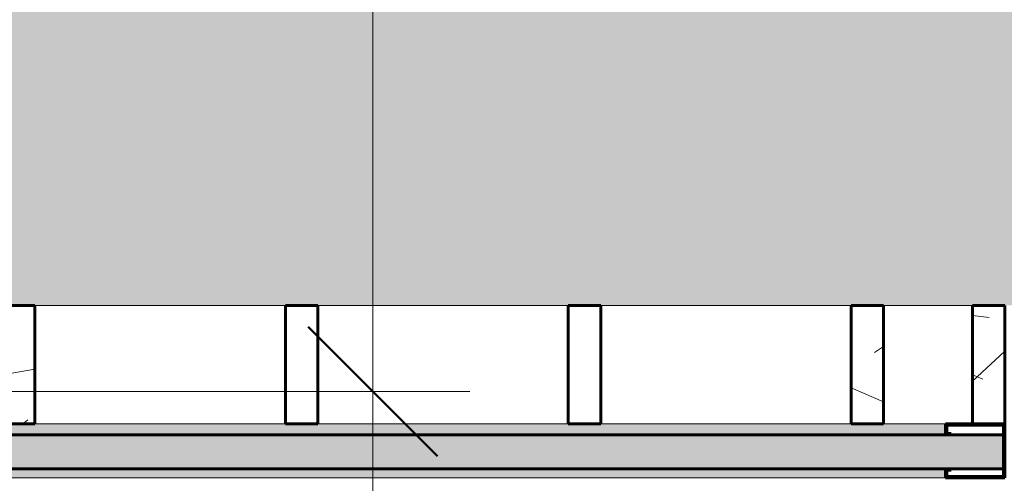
# Model space of a CAD drawing. Header units: inches. Extents: x 1918 to 3155, y 8363 to 8905.
# Tile 53 of 80: x 2289 to 2334, y 8692 to 8714. Entities that reach past the tile are written whole.
import ezdxf

# ---------------------------------------------------------------- set-up
doc = ezdxf.new("R2010")
doc.units = ezdxf.units.IN
doc.header["$MEASUREMENT"] = 0
for name, color, linetype, lineweight in [('A-ANNO-DIMS', 211, 'Continuous', 9), ('A-ANNO-DIMS-48', 211, 'Continuous', 9), ('A-GLAZ-CWMG', 51, 'Continuous', 9), ('A-GLAZ-CWMG-1', 51, 'Continuous', 60), ('A-WALL-1', 113, 'Continuous', 9), ('A-WALL-2', 113, 'Continuous', 60), ('C-BLDG-PADS', 91, 'Continuous', 9)]:
    doc.layers.add(name, color=color, linetype=linetype, lineweight=lineweight)
doc.styles.add('Century Gothic', font='ufonts.com_century-gothic.ttf', dxfattribs={"height": 4.499999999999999})
doc.dimstyles.new('OD__1__Tol__', dxfattribs={"dimscale": 12, "dimtxt": 4.698757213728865, "dimasz": 0.5, "dimexe": 0.375, "dimexo": 0.2500000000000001, "dimgap": 0.06250000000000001, "dimtad": 1, "dimdec": 0, "dimzin": 3, "dimdsep": 46, "dimlunit": 4, "dimtxsty": 'Century Gothic', "dimblk1": 'OBLIQUE', "dimblk2": 'OBLIQUE', "dimsah": 1, "dimcen": 0.09, "dimdle": 0.375, "dimazin": 0, "dimtfac": 1, "dimtdec": 4, "dimtix": 1, "dimtmove": 0, "dimatfit": 3, "dimfxl": 1, "dimtvp": 1, "dimtfill": 1, "dimfrac": 2, "dimtolj": 1, "dimtzin": 0, "dimarcsym": 2})

# ---------------------------------------------------------------- blocks, each defined once
blk = doc.blocks.new('Rectangular Mullion - Profile_Polycarbonate_Lower-1283579-FLOOR PLAN - 1ST FLOOR')
at = {"layer": 'A-GLAZ-CWMG'}
for points in [[(2225.086683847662, 8694.569381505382), (2331.586683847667, 8694.569381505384), (2331.586683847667, 8695.069381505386), (2225.086683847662, 8695.069381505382), (2225.086683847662, 8694.631881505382)], [(2225.086683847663, 8692.569381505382), (2331.586683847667, 8692.569381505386), (2331.586683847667, 8692.994578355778), (2225.086683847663, 8692.994578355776), (2225.086683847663, 8692.631881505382)]]:
    blk.add_hatch(color=256, dxfattribs=at).paths.add_polyline_path(points, flags=0)
for p, q in [((2300.992933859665, 8695.069381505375), (2289.383558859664, 8695.069381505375)), ((2314.102308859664, 8695.069381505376), (2302.492933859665, 8695.069381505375)), ((2327.211683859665, 8695.069381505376), (2315.602308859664, 8695.069381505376)), ((2331.586683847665, 8695.069381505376), (2328.711683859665, 8695.069381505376)), ((2331.586683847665, 8692.569381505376), (2225.08668384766, 8692.569381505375))]:
    blk.add_line(p, q, dxfattribs=at)
blk = doc.blocks.new('Rectangular Mullion - Profile_Polycarbonate_Upper and left-V24-FLOOR PLAN - 1ST FLOOR')
at = {"layer": 'A-GLAZ-CWMG'}
blk.add_hatch(color=256, dxfattribs=at).paths.add_polyline_path([(-2.749999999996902, 1.212598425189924), (2.899014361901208e-12, 1.212598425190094), (2.98427949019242e-12, -1.287401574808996), (-2.749999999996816, -1.287401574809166), (-2.749999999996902, -0.7874015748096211), (-2.499999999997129, -0.7874015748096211), (-2.499999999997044, -0.8499015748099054), (-2.687499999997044, -0.8499015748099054), (-2.687499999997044, -1.224901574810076), (-0.06249999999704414, -1.224901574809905), (-0.0624999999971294, 1.150098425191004), (-2.687499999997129, 1.150098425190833), (-2.687499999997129, 0.8499015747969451), (-2.499999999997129, 0.8499015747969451), (-2.499999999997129, 0.7874015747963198), (-2.749999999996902, 0.7874015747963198)], flags=0)
at = {"layer": 'A-GLAZ-CWMG-1'}
for p, q in [((-2.749999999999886, 0.7874015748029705), (-2.749999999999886, 1.212598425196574)), ((-2.749999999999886, 1.212598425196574), (-9.787698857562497e-43, 1.212598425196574)), ((-0.06250000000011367, 1.150098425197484), (-2.687500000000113, 1.150098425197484)), ((-2.687500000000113, 1.150098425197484), (-2.687500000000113, 0.8499015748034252)), ((-0.06250000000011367, -1.224901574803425), (-0.06250000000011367, 1.150098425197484)), ((-9.787698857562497e-43, 1.212598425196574), (-9.787698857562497e-43, -1.287401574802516)), ((-2.500000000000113, 0.7874015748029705), (-2.749999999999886, 0.7874015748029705)), ((-2.687500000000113, 0.8499015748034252), (-2.500000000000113, 0.8499015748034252)), ((-2.500000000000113, 0.8499015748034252), (-2.500000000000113, 0.7874015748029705)), ((-2.749999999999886, -1.287401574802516), (-2.749999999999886, -0.7874015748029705)), ((-2.749999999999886, -0.7874015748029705), (-2.500000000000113, -0.7874015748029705)), ((-2.500000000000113, -0.8499015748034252), (-2.687500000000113, -0.8499015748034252)), ((-2.687500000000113, -0.8499015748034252), (-2.687500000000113, -1.224901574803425)), ((-2.500000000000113, -0.7874015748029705), (-2.500000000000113, -0.8499015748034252)), ((-9.787698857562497e-43, -1.287401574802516), (-2.749999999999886, -1.287401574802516)), ((-2.687500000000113, -1.224901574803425), (-0.06250000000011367, -1.224901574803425))]:
    blk.add_line(p, q, dxfattribs=at)
blk = doc.blocks.new('Rectangular Mullion - Stud - Base_Head-1249095-FLOOR PLAN - 1ST FLOOR')
at = {"layer": 'A-GLAZ-CWMG'}
blk.add_line((2300.992933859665, 8700.569381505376), (2289.383558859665, 8700.569381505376), dxfattribs=at)
blk = doc.blocks.new('Rectangular Mullion - Stud - Vertical-V26-FLOOR PLAN - 1ST FLOOR')
at = {"layer": 'A-GLAZ-CWMG'}
h = blk.add_hatch(dxfattribs=at)
h.set_pattern_fill('FP_34', color=256, style=0, pattern_type=2)
h.set_pattern_definition([(4.763999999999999, (-2334.337, 8690.989), (-264.3307305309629, -20.02931618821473), [2.89, -286.108]), (348.69, (-2331.457, 8691.229), (97.84663696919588, -14.76922922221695), [3.671, -118.705]), (315, (-2327.857, 8690.509), (24.0006183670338, 0), [2.715, -31.226]), (313.152, (-2325.937, 8688.589), (337.5942767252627, -358.505906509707), [5.263999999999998, -521.098]), (347.005, (-2322.337, 8684.749), (-215.1908780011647, 51.50723318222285), [3.202, -316.998]), (0, (-2319.217, 8684.029), (24, 24), [6, -18]), (9.461999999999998, (-2313.217, 8684.029), (-121.2976095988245, -16.21514078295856), [2.92, -143.067]), (5.710999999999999, (-2334.337, 8684.509), (-216.4749802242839, -19.24913860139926), [2.412, -238.785]), (0, (-2331.937, 8684.749), (24, 24), [3.6, -20.4]), (331.699, (-2328.337, 8684.749), (265.5406773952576, -141.1392946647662), [3.544, -350.812]), (307.875, (-2325.217, 8683.069), (-92.67717717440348, 122.5849696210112), [5.472999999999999, -268.169]), (320.711, (-2321.857, 8678.749), (146.1393804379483, -117.3845733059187), [3.411, -337.693]), (353.66, (-2319.217, 8676.589), (192.5853556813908, -18.73141353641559), [4.347, -212.983]), (11.889, (-2314.897, 8676.109), (-336.5083835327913, -69.58287241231), [4.66, -461.336]), (6.709999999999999, (-2334.337, 8677.069), (215.6725673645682, 26.78553556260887), [4.108000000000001, -406.706]), (356.634, (-2330.257, 8677.549), (384.1659799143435, -21.18346445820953), [4.087, -404.6180000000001]), (326.31, (-2326.177, 8677.309000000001), (-40.61546705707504, 35.07641904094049), [4.326999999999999, -82.207]), (312.51, (-2322.577, 8674.909), (242.1715808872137, -262.0099371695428), [3.907, -386.785]), (345.069, (-2319.937, 8672.029), (264.79744534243, -69.01056513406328), [3.726, -368.854]), (0, (-2316.337, 8671.069), (24, 24), [2.88, -21.12]), (12.995, (-2313.457, 8671.069), (215.1908780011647, 51.50723318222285), [3.202, -316.998]), (0, (-2326.897, 8695.069), (24, 24), [0.063, -23.937]), (136.848, (-2323.537, 8691.469000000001), (358.5059065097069, -337.5942767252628), [5.263999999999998, -521.098]), (153.435, (-2327.377, 8671.069), (-33.59960893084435, 4.799913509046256), [2.147, -51.519]), (171.87, (-2329.297, 8672.029), (-144.9601737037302, 17.27987513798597), [3.394, -166.312]), (203.199, (-2332.657, 8672.509), (-117.5174285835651, -53.79380276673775), [1.828, -180.951]), (333.4349999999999, (-2323.537, 8691.469000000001), (33.59960893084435, -4.799913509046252), [2.683, -50.982]), (353.29, (-2321.137, 8690.269), (-215.6725673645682, 26.78553556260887), [4.108000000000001, -406.706]), (10.125, (-2317.057, 8689.789), (407.7025083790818, 73.66378218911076), [6.826000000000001, -675.804]), (10.305, (-2334.337, 8693.629), (143.2323319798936, 28.22483880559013), [2.683, -265.6449999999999]), (344.476, (-2331.697, 8694.109), (-263.3122991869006, 74.47540965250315), [4.484, -443.873]), (317.121, (-2327.377, 8692.909), (-310.2897151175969, 289.8411279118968), [4.585, -453.934]), (325.305, (-2324.017, 8689.789), (241.7281733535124, -165.5030354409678), [3.795, -375.679]), (350.538, (-2320.897, 8687.629), (121.2976095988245, -16.21514078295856), [4.38, -141.607]), (6.582000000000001, (-2316.577, 8686.909), (-408.2103708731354, -46.17851199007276), [6.281000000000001, -621.859]), (8.130000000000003, (-2334.337, 8687.629), (-144.9601737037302, -17.27987513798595), [3.394, -166.312]), (348.69, (-2330.977, 8688.109), (97.84663696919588, -14.76922922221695), [3.671, -118.705]), (317.49, (-2327.377, 8687.389000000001), (-262.0099371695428, 242.1715808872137), [3.907, -386.785]), (315, (-2324.497, 8684.749), (24.0006183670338, 0), [4.412, -29.529]), (342.646, (-2321.377, 8681.629), (-311.1457208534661, 98.73318410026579), [4.023, -398.29]), (3.366999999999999, (-2317.537, 8680.429), (-384.1656101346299, -21.19016941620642), [4.087, -404.6180000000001]), (17.10299999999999, (-2313.457, 8680.669), (238.96152613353, 75.37452470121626), [3.264, -323.171]), (8.745999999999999, (-2334.337, 8681.629), (167.4452974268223, 27.60680007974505), [3.157, -312.514]), (345.069, (-2331.217, 8682.109), (264.79744534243, -69.01056513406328), [3.726, -368.854]), (327.995, (-2327.617, 8681.149), (-117.3041158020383, 76.3139748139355), [4.528, -221.887]), (310.101, (-2323.777, 8678.749), (-262.5224570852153, 313.2440778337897), [5.961, -590.186]), (344.055, (-2319.937, 8674.189), (-94.18917250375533, 30.33941317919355), [3.493999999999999, -171.228]), (6.008999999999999, (-2316.577, 8673.229), (239.7372668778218, 26.49841583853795), [4.585, -453.934]), (23.19900000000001, (-2312.017, 8673.709), (117.5174285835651, 53.79380276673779), [1.828, -180.951]), (9.461999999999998, (-2334.337, 8674.429), (-121.2976095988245, -16.21514078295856), [2.92, -143.067]), (349.992, (-2331.457, 8674.909), (264.4835940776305, -45.26219381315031), [4.143, -410.161]), (322.595, (-2327.377, 8674.189), (313.363919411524, -238.2169453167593), [5.135999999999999, -508.4859999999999]), (330.945, (-2323.297, 8695.069), (170.2633482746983, -91.92571019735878), [2.471, -244.624]), (349.216, (-2321.137, 8693.869), (-383.5801133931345, 74.20400149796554), [5.131, -507.931]), (7.125, (-2316.097, 8692.909), (-168.7389666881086, -18.09215437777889), [5.805, -187.689])])
h.paths.add_polyline_path([(2.728484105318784e-12, -8.185452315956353e-12), (2.728484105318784e-12, -5.50000000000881), (-1.499999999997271, -5.50000000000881), (-1.499999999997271, -8.185452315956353e-12)], flags=0)
at = {"layer": 'A-GLAZ-CWMG-1'}
for p, q in [((-1.5, 0), (1.792228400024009e-57, 9.991609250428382e-43)), ((-1.5, -5.500000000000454), (-1.5, 0)), ((1.792228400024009e-57, 9.991609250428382e-43), (-9.991609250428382e-43, -5.500000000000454)), ((-9.991609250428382e-43, -5.500000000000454), (-1.5, -5.500000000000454))]:
    blk.add_line(p, q, dxfattribs=at)
blk = doc.blocks.new('Rectangular Mullion - Stud - Vertical-V28-FLOOR PLAN - 1ST FLOOR')
at = {"layer": 'A-GLAZ-CWMG'}
h = blk.add_hatch(dxfattribs=at)
h.set_pattern_fill('FP_36', color=256, style=0, pattern_type=2)
h.set_pattern_definition([(4.763999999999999, (-2287.884, 8690.989), (-264.3307305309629, -20.02931618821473), [2.89, -286.108]), (348.69, (-2285.004, 8691.229), (97.84663696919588, -14.76922922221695), [3.671, -118.705]), (315, (-2281.404, 8690.509), (24.0006183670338, 0), [2.715, -31.226]), (313.152, (-2279.484, 8688.589), (337.5942767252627, -358.505906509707), [5.263999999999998, -521.098]), (347.005, (-2275.884, 8684.749), (-215.1908780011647, 51.50723318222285), [3.202, -316.998]), (0, (-2272.764, 8684.029), (24, 24), [6, -18]), (9.461999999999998, (-2266.764, 8684.029), (-121.2976095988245, -16.21514078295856), [2.92, -143.067]), (5.710999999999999, (-2287.884, 8684.509), (-216.4749802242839, -19.24913860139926), [2.412, -238.785]), (0, (-2285.484, 8684.749), (24, 24), [3.6, -20.4]), (331.699, (-2281.884, 8684.749), (265.5406773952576, -141.1392946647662), [3.544, -350.812]), (307.875, (-2278.764, 8683.069), (-92.67717717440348, 122.5849696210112), [5.472999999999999, -268.169]), (320.711, (-2275.404, 8678.749), (146.1393804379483, -117.3845733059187), [3.411, -337.693]), (353.66, (-2272.764, 8676.589), (192.5853556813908, -18.73141353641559), [4.347, -212.983]), (11.889, (-2268.444, 8676.109), (-336.5083835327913, -69.58287241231), [4.66, -461.336]), (6.709999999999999, (-2287.884, 8677.069), (215.6725673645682, 26.78553556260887), [4.108000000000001, -406.706]), (356.634, (-2283.804, 8677.549), (384.1659799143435, -21.18346445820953), [4.087, -404.6180000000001]), (326.31, (-2279.724, 8677.309000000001), (-40.61546705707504, 35.07641904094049), [4.326999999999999, -82.207]), (312.51, (-2276.124, 8674.909), (242.1715808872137, -262.0099371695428), [3.907, -386.785]), (345.069, (-2273.484, 8672.029), (264.79744534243, -69.01056513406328), [3.726, -368.854]), (0, (-2269.884, 8671.069), (24, 24), [2.88, -21.12]), (12.995, (-2267.004, 8671.069), (215.1908780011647, 51.50723318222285), [3.202, -316.998]), (0, (-2280.444, 8695.069), (24, 24), [0.063, -23.937]), (136.848, (-2277.084, 8691.469000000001), (358.5059065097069, -337.5942767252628), [5.263999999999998, -521.098]), (153.435, (-2280.924, 8671.069), (-33.59960893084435, 4.799913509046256), [2.147, -51.519]), (171.87, (-2282.844, 8672.029), (-144.9601737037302, 17.27987513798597), [3.394, -166.312]), (203.199, (-2286.204, 8672.509), (-117.5174285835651, -53.79380276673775), [1.828, -180.951]), (333.4349999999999, (-2277.084, 8691.469000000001), (33.59960893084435, -4.799913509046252), [2.683, -50.982]), (353.29, (-2274.684, 8690.269), (-215.6725673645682, 26.78553556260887), [4.108000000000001, -406.706]), (10.125, (-2270.604, 8689.789), (407.7025083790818, 73.66378218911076), [6.826000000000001, -675.804]), (10.305, (-2287.884, 8693.629), (143.2323319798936, 28.22483880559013), [2.683, -265.6449999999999]), (344.476, (-2285.244, 8694.109), (-263.3122991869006, 74.47540965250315), [4.484, -443.873]), (317.121, (-2280.924, 8692.909), (-310.2897151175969, 289.8411279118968), [4.585, -453.934]), (325.305, (-2277.564, 8689.789), (241.7281733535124, -165.5030354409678), [3.795, -375.679]), (350.538, (-2274.444, 8687.629), (121.2976095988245, -16.21514078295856), [4.38, -141.607]), (6.582000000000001, (-2270.124, 8686.909), (-408.2103708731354, -46.17851199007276), [6.281000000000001, -621.859]), (8.130000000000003, (-2287.884, 8687.629), (-144.9601737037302, -17.27987513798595), [3.394, -166.312]), (348.69, (-2284.524, 8688.109), (97.84663696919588, -14.76922922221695), [3.671, -118.705]), (317.49, (-2280.924, 8687.389000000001), (-262.0099371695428, 242.1715808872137), [3.907, -386.785]), (315, (-2278.044, 8684.749), (24.0006183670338, 0), [4.412, -29.529]), (342.646, (-2274.924, 8681.629), (-311.1457208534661, 98.73318410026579), [4.023, -398.29]), (3.366999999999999, (-2271.084, 8680.429), (-384.1656101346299, -21.19016941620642), [4.087, -404.6180000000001]), (17.10299999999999, (-2267.004, 8680.669), (238.96152613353, 75.37452470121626), [3.264, -323.171]), (8.745999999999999, (-2287.884, 8681.629), (167.4452974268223, 27.60680007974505), [3.157, -312.514]), (345.069, (-2284.764, 8682.109), (264.79744534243, -69.01056513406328), [3.726, -368.854]), (327.995, (-2281.164, 8681.149), (-117.3041158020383, 76.3139748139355), [4.528, -221.887]), (310.101, (-2277.324, 8678.749), (-262.5224570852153, 313.2440778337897), [5.961, -590.186]), (344.055, (-2273.484, 8674.189), (-94.18917250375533, 30.33941317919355), [3.493999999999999, -171.228]), (6.008999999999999, (-2270.124, 8673.229), (239.7372668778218, 26.49841583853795), [4.585, -453.934]), (23.19900000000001, (-2265.564, 8673.709), (117.5174285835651, 53.79380276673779), [1.828, -180.951]), (9.461999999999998, (-2287.884, 8674.429), (-121.2976095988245, -16.21514078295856), [2.92, -143.067]), (349.992, (-2285.004, 8674.909), (264.4835940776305, -45.26219381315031), [4.143, -410.161]), (322.595, (-2280.924, 8674.189), (313.363919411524, -238.2169453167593), [5.135999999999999, -508.4859999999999]), (330.945, (-2276.844, 8695.069), (170.2633482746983, -91.92571019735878), [2.471, -244.624]), (349.216, (-2274.684, 8693.869), (-383.5801133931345, 74.20400149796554), [5.131, -507.931]), (7.125, (-2269.644, 8692.909), (-168.7389666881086, -18.09215437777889), [5.805, -187.689])])
h.paths.add_polyline_path([(1.500000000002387, -8.355982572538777e-12), (1.500000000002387, -5.50000000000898), (2.387423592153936e-12, -5.50000000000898), (2.387423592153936e-12, -8.355982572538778e-12)], flags=0)
at = {"layer": 'A-GLAZ-CWMG-1'}
for p, q in [((1.792228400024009e-57, 9.991609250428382e-43), (1.5, 0)), ((-9.991609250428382e-43, -5.500000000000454), (1.792228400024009e-57, 9.991609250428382e-43)), ((1.5, 0), (1.5, -5.500000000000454)), ((1.5, -5.500000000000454), (-9.991609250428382e-43, -5.500000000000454))]:
    blk.add_line(p, q, dxfattribs=at)
blk = doc.blocks.new('Rectangular Mullion - Stud - Vertical-V29-FLOOR PLAN - 1ST FLOOR')
at = {"layer": 'A-GLAZ-CWMG'}
h = blk.add_hatch(dxfattribs=at)
h.set_pattern_fill('FP_37', color=256, style=0, pattern_type=2)
h.set_pattern_definition([(4.763999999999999, (-2300.993, 8690.989), (-264.3307305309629, -20.02931618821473), [2.89, -286.108]), (348.69, (-2298.113, 8691.229), (97.84663696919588, -14.76922922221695), [3.671, -118.705]), (315, (-2294.513, 8690.509), (24.0006183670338, 0), [2.715, -31.226]), (313.152, (-2292.593, 8688.589), (337.5942767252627, -358.505906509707), [5.263999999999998, -521.098]), (347.005, (-2288.993, 8684.749), (-215.1908780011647, 51.50723318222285), [3.202, -316.998]), (0, (-2285.873, 8684.029), (24, 24), [6, -18]), (9.461999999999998, (-2279.873, 8684.029), (-121.2976095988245, -16.21514078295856), [2.92, -143.067]), (5.710999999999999, (-2300.993, 8684.509), (-216.4749802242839, -19.24913860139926), [2.412, -238.785]), (0, (-2298.593, 8684.749), (24, 24), [3.6, -20.4]), (331.699, (-2294.993, 8684.749), (265.5406773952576, -141.1392946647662), [3.544, -350.812]), (307.875, (-2291.873, 8683.069), (-92.67717717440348, 122.5849696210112), [5.472999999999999, -268.169]), (320.711, (-2288.513, 8678.749), (146.1393804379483, -117.3845733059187), [3.411, -337.693]), (353.66, (-2285.873, 8676.589), (192.5853556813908, -18.73141353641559), [4.347, -212.983]), (11.889, (-2281.553, 8676.109), (-336.5083835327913, -69.58287241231), [4.66, -461.336]), (6.709999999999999, (-2300.993, 8677.069), (215.6725673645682, 26.78553556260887), [4.108000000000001, -406.706]), (356.634, (-2296.913, 8677.549), (384.1659799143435, -21.18346445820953), [4.087, -404.6180000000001]), (326.31, (-2292.833, 8677.309000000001), (-40.61546705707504, 35.07641904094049), [4.326999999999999, -82.207]), (312.51, (-2289.233, 8674.909), (242.1715808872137, -262.0099371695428), [3.907, -386.785]), (345.069, (-2286.593, 8672.029), (264.79744534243, -69.01056513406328), [3.726, -368.854]), (0, (-2282.993, 8671.069), (24, 24), [2.88, -21.12]), (12.995, (-2280.113, 8671.069), (215.1908780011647, 51.50723318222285), [3.202, -316.998]), (0, (-2293.553, 8695.069), (24, 24), [0.063, -23.937]), (136.848, (-2290.193, 8691.469000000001), (358.5059065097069, -337.5942767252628), [5.263999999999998, -521.098]), (153.435, (-2294.033, 8671.069), (-33.59960893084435, 4.799913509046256), [2.147, -51.519]), (171.87, (-2295.953, 8672.029), (-144.9601737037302, 17.27987513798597), [3.394, -166.312]), (203.199, (-2299.313, 8672.509), (-117.5174285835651, -53.79380276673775), [1.828, -180.951]), (333.4349999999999, (-2290.193, 8691.469000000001), (33.59960893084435, -4.799913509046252), [2.683, -50.982]), (353.29, (-2287.793, 8690.269), (-215.6725673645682, 26.78553556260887), [4.108000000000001, -406.706]), (10.125, (-2283.713, 8689.789), (407.7025083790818, 73.66378218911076), [6.826000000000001, -675.804]), (10.305, (-2300.993, 8693.629), (143.2323319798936, 28.22483880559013), [2.683, -265.6449999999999]), (344.476, (-2298.353, 8694.109), (-263.3122991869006, 74.47540965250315), [4.484, -443.873]), (317.121, (-2294.033, 8692.909), (-310.2897151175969, 289.8411279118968), [4.585, -453.934]), (325.305, (-2290.673, 8689.789), (241.7281733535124, -165.5030354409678), [3.795, -375.679]), (350.538, (-2287.553, 8687.629), (121.2976095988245, -16.21514078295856), [4.38, -141.607]), (6.582000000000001, (-2283.233, 8686.909), (-408.2103708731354, -46.17851199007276), [6.281000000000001, -621.859]), (8.130000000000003, (-2300.993, 8687.629), (-144.9601737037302, -17.27987513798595), [3.394, -166.312]), (348.69, (-2297.633, 8688.109), (97.84663696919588, -14.76922922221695), [3.671, -118.705]), (317.49, (-2294.033, 8687.389000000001), (-262.0099371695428, 242.1715808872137), [3.907, -386.785]), (315, (-2291.153, 8684.749), (24.0006183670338, 0), [4.412, -29.529]), (342.646, (-2288.033, 8681.629), (-311.1457208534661, 98.73318410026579), [4.023, -398.29]), (3.366999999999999, (-2284.193, 8680.429), (-384.1656101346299, -21.19016941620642), [4.087, -404.6180000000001]), (17.10299999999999, (-2280.113, 8680.669), (238.96152613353, 75.37452470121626), [3.264, -323.171]), (8.745999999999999, (-2300.993, 8681.629), (167.4452974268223, 27.60680007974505), [3.157, -312.514]), (345.069, (-2297.873, 8682.109), (264.79744534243, -69.01056513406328), [3.726, -368.854]), (327.995, (-2294.273, 8681.149), (-117.3041158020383, 76.3139748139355), [4.528, -221.887]), (310.101, (-2290.433, 8678.749), (-262.5224570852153, 313.2440778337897), [5.961, -590.186]), (344.055, (-2286.593, 8674.189), (-94.18917250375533, 30.33941317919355), [3.493999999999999, -171.228]), (6.008999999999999, (-2283.233, 8673.229), (239.7372668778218, 26.49841583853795), [4.585, -453.934]), (23.19900000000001, (-2278.673, 8673.709), (117.5174285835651, 53.79380276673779), [1.828, -180.951]), (9.461999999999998, (-2300.993, 8674.429), (-121.2976095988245, -16.21514078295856), [2.92, -143.067]), (349.992, (-2298.113, 8674.909), (264.4835940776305, -45.26219381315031), [4.143, -410.161]), (322.595, (-2294.033, 8674.189), (313.363919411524, -238.2169453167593), [5.135999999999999, -508.4859999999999]), (330.945, (-2289.953, 8695.069), (170.2633482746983, -91.92571019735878), [2.471, -244.624]), (349.216, (-2287.793, 8693.869), (-383.5801133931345, 74.20400149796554), [5.131, -507.931]), (7.125, (-2282.753, 8692.909), (-168.7389666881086, -18.09215437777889), [5.805, -187.689])])
h.paths.add_polyline_path([(1.500000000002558, -8.355982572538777e-12), (1.500000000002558, -5.50000000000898), (2.55795384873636e-12, -5.50000000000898), (2.55795384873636e-12, -8.355982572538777e-12)], flags=0)
at = {"layer": 'A-GLAZ-CWMG-1'}
for p, q in [((1.792228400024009e-57, 9.991609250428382e-43), (1.5, 0)), ((-9.991609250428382e-43, -5.500000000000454), (1.792228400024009e-57, 9.991609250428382e-43)), ((1.5, 0), (1.5, -5.500000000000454)), ((1.5, -5.500000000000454), (-9.991609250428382e-43, -5.500000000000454))]:
    blk.add_line(p, q, dxfattribs=at)
blk = doc.blocks.new('Rectangular Mullion - Stud - Vertical-V30-FLOOR PLAN - 1ST FLOOR')
at = {"layer": 'A-GLAZ-CWMG'}
h = blk.add_hatch(dxfattribs=at)
h.set_pattern_fill('FP_38', color=256, style=0, pattern_type=2)
h.set_pattern_definition([(4.763999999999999, (-2314.102, 8690.989), (-264.3307305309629, -20.02931618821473), [2.89, -286.108]), (348.69, (-2311.222, 8691.229), (97.84663696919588, -14.76922922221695), [3.671, -118.705]), (315, (-2307.622, 8690.509), (24.0006183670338, 0), [2.715, -31.226]), (313.152, (-2305.702, 8688.589), (337.5942767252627, -358.505906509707), [5.263999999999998, -521.098]), (347.005, (-2302.102, 8684.749), (-215.1908780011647, 51.50723318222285), [3.202, -316.998]), (0, (-2298.982, 8684.029), (24, 24), [6, -18]), (9.461999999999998, (-2292.982, 8684.029), (-121.2976095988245, -16.21514078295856), [2.92, -143.067]), (5.710999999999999, (-2314.102, 8684.509), (-216.4749802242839, -19.24913860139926), [2.412, -238.785]), (0, (-2311.702, 8684.749), (24, 24), [3.6, -20.4]), (331.699, (-2308.102, 8684.749), (265.5406773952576, -141.1392946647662), [3.544, -350.812]), (307.875, (-2304.982, 8683.069), (-92.67717717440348, 122.5849696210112), [5.472999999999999, -268.169]), (320.711, (-2301.622, 8678.749), (146.1393804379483, -117.3845733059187), [3.411, -337.693]), (353.66, (-2298.982, 8676.589), (192.5853556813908, -18.73141353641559), [4.347, -212.983]), (11.889, (-2294.662, 8676.109), (-336.5083835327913, -69.58287241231), [4.66, -461.336]), (6.709999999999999, (-2314.102, 8677.069), (215.6725673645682, 26.78553556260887), [4.108000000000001, -406.706]), (356.634, (-2310.022, 8677.549), (384.1659799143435, -21.18346445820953), [4.087, -404.6180000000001]), (326.31, (-2305.942, 8677.309000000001), (-40.61546705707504, 35.07641904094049), [4.326999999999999, -82.207]), (312.51, (-2302.342, 8674.909), (242.1715808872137, -262.0099371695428), [3.907, -386.785]), (345.069, (-2299.702, 8672.029), (264.79744534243, -69.01056513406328), [3.726, -368.854]), (0, (-2296.102, 8671.069), (24, 24), [2.88, -21.12]), (12.995, (-2293.222, 8671.069), (215.1908780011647, 51.50723318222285), [3.202, -316.998]), (0, (-2306.662, 8695.069), (24, 24), [0.063, -23.937]), (136.848, (-2303.302, 8691.469000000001), (358.5059065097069, -337.5942767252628), [5.263999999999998, -521.098]), (153.435, (-2307.142, 8671.069), (-33.59960893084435, 4.799913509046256), [2.147, -51.519]), (171.87, (-2309.062, 8672.029), (-144.9601737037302, 17.27987513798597), [3.394, -166.312]), (203.199, (-2312.422, 8672.509), (-117.5174285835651, -53.79380276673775), [1.828, -180.951]), (333.4349999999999, (-2303.302, 8691.469000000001), (33.59960893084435, -4.799913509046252), [2.683, -50.982]), (353.29, (-2300.902, 8690.269), (-215.6725673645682, 26.78553556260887), [4.108000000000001, -406.706]), (10.125, (-2296.822, 8689.789), (407.7025083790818, 73.66378218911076), [6.826000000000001, -675.804]), (10.305, (-2314.102, 8693.629), (143.2323319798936, 28.22483880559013), [2.683, -265.6449999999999]), (344.476, (-2311.462, 8694.109), (-263.3122991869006, 74.47540965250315), [4.484, -443.873]), (317.121, (-2307.142, 8692.909), (-310.2897151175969, 289.8411279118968), [4.585, -453.934]), (325.305, (-2303.782, 8689.789), (241.7281733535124, -165.5030354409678), [3.795, -375.679]), (350.538, (-2300.662, 8687.629), (121.2976095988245, -16.21514078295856), [4.38, -141.607]), (6.582000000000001, (-2296.342, 8686.909), (-408.2103708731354, -46.17851199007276), [6.281000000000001, -621.859]), (8.130000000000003, (-2314.102, 8687.629), (-144.9601737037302, -17.27987513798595), [3.394, -166.312]), (348.69, (-2310.742, 8688.109), (97.84663696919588, -14.76922922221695), [3.671, -118.705]), (317.49, (-2307.142, 8687.389000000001), (-262.0099371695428, 242.1715808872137), [3.907, -386.785]), (315, (-2304.262, 8684.749), (24.0006183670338, 0), [4.412, -29.529]), (342.646, (-2301.142, 8681.629), (-311.1457208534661, 98.73318410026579), [4.023, -398.29]), (3.366999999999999, (-2297.302, 8680.429), (-384.1656101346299, -21.19016941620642), [4.087, -404.6180000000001]), (17.10299999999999, (-2293.222, 8680.669), (238.96152613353, 75.37452470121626), [3.264, -323.171]), (8.745999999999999, (-2314.102, 8681.629), (167.4452974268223, 27.60680007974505), [3.157, -312.514]), (345.069, (-2310.982, 8682.109), (264.79744534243, -69.01056513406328), [3.726, -368.854]), (327.995, (-2307.382, 8681.149), (-117.3041158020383, 76.3139748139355), [4.528, -221.887]), (310.101, (-2303.542, 8678.749), (-262.5224570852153, 313.2440778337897), [5.961, -590.186]), (344.055, (-2299.702, 8674.189), (-94.18917250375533, 30.33941317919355), [3.493999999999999, -171.228]), (6.008999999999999, (-2296.342, 8673.229), (239.7372668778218, 26.49841583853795), [4.585, -453.934]), (23.19900000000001, (-2291.782, 8673.709), (117.5174285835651, 53.79380276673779), [1.828, -180.951]), (9.461999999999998, (-2314.102, 8674.429), (-121.2976095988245, -16.21514078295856), [2.92, -143.067]), (349.992, (-2311.222, 8674.909), (264.4835940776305, -45.26219381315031), [4.143, -410.161]), (322.595, (-2307.142, 8674.189), (313.363919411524, -238.2169453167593), [5.135999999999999, -508.4859999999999]), (330.945, (-2303.062, 8695.069), (170.2633482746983, -91.92571019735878), [2.471, -244.624]), (349.216, (-2300.902, 8693.869), (-383.5801133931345, 74.20400149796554), [5.131, -507.931]), (7.125, (-2295.862, 8692.909), (-168.7389666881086, -18.09215437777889), [5.805, -187.689])])
h.paths.add_polyline_path([(1.500000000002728, -8.355982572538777e-12), (1.500000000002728, -5.50000000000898), (2.728484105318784e-12, -5.50000000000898), (2.728484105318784e-12, -8.355982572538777e-12)], flags=0)
at = {"layer": 'A-GLAZ-CWMG-1'}
for p, q in [((1.792228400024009e-57, 9.991609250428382e-43), (1.5, 0)), ((-9.991609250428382e-43, -5.500000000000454), (1.792228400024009e-57, 9.991609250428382e-43)), ((1.5, 0), (1.5, -5.500000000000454)), ((1.5, -5.500000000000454), (-9.991609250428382e-43, -5.500000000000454))]:
    blk.add_line(p, q, dxfattribs=at)
blk = doc.blocks.new('Rectangular Mullion - Stud - Base_Head-1283823-FLOOR PLAN - 1ST FLOOR')
at = {"layer": 'A-GLAZ-CWMG'}
blk.add_line((2332.836683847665, 8700.569381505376), (2328.711683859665, 8700.569381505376), dxfattribs=at)
blk = doc.blocks.new('Rectangular Mullion - Stud - Vertical-V35-FLOOR PLAN - 1ST FLOOR')
at = {"layer": 'A-GLAZ-CWMG'}
h = blk.add_hatch(dxfattribs=at)
h.set_pattern_fill('FP_43', color=256, style=0, pattern_type=2)
h.set_pattern_definition([(4.763999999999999, (-2327.212, 8690.989), (-264.3307305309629, -20.02931618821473), [2.89, -286.108]), (348.69, (-2324.332, 8691.229), (97.84663696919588, -14.76922922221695), [3.671, -118.705]), (315, (-2320.732, 8690.509), (24.0006183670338, 0), [2.715, -31.226]), (313.152, (-2318.812, 8688.589), (337.5942767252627, -358.505906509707), [5.263999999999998, -521.098]), (347.005, (-2315.212, 8684.749), (-215.1908780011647, 51.50723318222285), [3.202, -316.998]), (0, (-2312.092, 8684.029), (24, 24), [6, -18]), (9.461999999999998, (-2306.092, 8684.029), (-121.2976095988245, -16.21514078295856), [2.92, -143.067]), (5.710999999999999, (-2327.212, 8684.509), (-216.4749802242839, -19.24913860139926), [2.412, -238.785]), (0, (-2324.812, 8684.749), (24, 24), [3.6, -20.4]), (331.699, (-2321.212, 8684.749), (265.5406773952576, -141.1392946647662), [3.544, -350.812]), (307.875, (-2318.092, 8683.069), (-92.67717717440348, 122.5849696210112), [5.472999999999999, -268.169]), (320.711, (-2314.732, 8678.749), (146.1393804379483, -117.3845733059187), [3.411, -337.693]), (353.66, (-2312.092, 8676.589), (192.5853556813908, -18.73141353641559), [4.347, -212.983]), (11.889, (-2307.772, 8676.109), (-336.5083835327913, -69.58287241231), [4.66, -461.336]), (6.709999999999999, (-2327.212, 8677.069), (215.6725673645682, 26.78553556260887), [4.108000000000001, -406.706]), (356.634, (-2323.132, 8677.549), (384.1659799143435, -21.18346445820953), [4.087, -404.6180000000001]), (326.31, (-2319.052, 8677.309000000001), (-40.61546705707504, 35.07641904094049), [4.326999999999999, -82.207]), (312.51, (-2315.452, 8674.909), (242.1715808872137, -262.0099371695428), [3.907, -386.785]), (345.069, (-2312.812, 8672.029), (264.79744534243, -69.01056513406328), [3.726, -368.854]), (0, (-2309.212, 8671.069), (24, 24), [2.88, -21.12]), (12.995, (-2306.332, 8671.069), (215.1908780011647, 51.50723318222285), [3.202, -316.998]), (0, (-2319.772, 8695.069), (24, 24), [0.063, -23.937]), (136.848, (-2316.412, 8691.469000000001), (358.5059065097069, -337.5942767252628), [5.263999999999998, -521.098]), (153.435, (-2320.252, 8671.069), (-33.59960893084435, 4.799913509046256), [2.147, -51.519]), (171.87, (-2322.172, 8672.029), (-144.9601737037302, 17.27987513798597), [3.394, -166.312]), (203.199, (-2325.532, 8672.509), (-117.5174285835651, -53.79380276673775), [1.828, -180.951]), (333.4349999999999, (-2316.412, 8691.469000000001), (33.59960893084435, -4.799913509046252), [2.683, -50.982]), (353.29, (-2314.012, 8690.269), (-215.6725673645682, 26.78553556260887), [4.108000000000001, -406.706]), (10.125, (-2309.932, 8689.789), (407.7025083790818, 73.66378218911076), [6.826000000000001, -675.804]), (10.305, (-2327.212, 8693.629), (143.2323319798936, 28.22483880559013), [2.683, -265.6449999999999]), (344.476, (-2324.572, 8694.109), (-263.3122991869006, 74.47540965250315), [4.484, -443.873]), (317.121, (-2320.252, 8692.909), (-310.2897151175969, 289.8411279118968), [4.585, -453.934]), (325.305, (-2316.892, 8689.789), (241.7281733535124, -165.5030354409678), [3.795, -375.679]), (350.538, (-2313.772, 8687.629), (121.2976095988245, -16.21514078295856), [4.38, -141.607]), (6.582000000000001, (-2309.452, 8686.909), (-408.2103708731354, -46.17851199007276), [6.281000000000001, -621.859]), (8.130000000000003, (-2327.212, 8687.629), (-144.9601737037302, -17.27987513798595), [3.394, -166.312]), (348.69, (-2323.852, 8688.109), (97.84663696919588, -14.76922922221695), [3.671, -118.705]), (317.49, (-2320.252, 8687.389000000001), (-262.0099371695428, 242.1715808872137), [3.907, -386.785]), (315, (-2317.372, 8684.749), (24.0006183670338, 0), [4.412, -29.529]), (342.646, (-2314.252, 8681.629), (-311.1457208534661, 98.73318410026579), [4.023, -398.29]), (3.366999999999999, (-2310.412, 8680.429), (-384.1656101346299, -21.19016941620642), [4.087, -404.6180000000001]), (17.10299999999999, (-2306.332, 8680.669), (238.96152613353, 75.37452470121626), [3.264, -323.171]), (8.745999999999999, (-2327.212, 8681.629), (167.4452974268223, 27.60680007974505), [3.157, -312.514]), (345.069, (-2324.092, 8682.109), (264.79744534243, -69.01056513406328), [3.726, -368.854]), (327.995, (-2320.492, 8681.149), (-117.3041158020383, 76.3139748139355), [4.528, -221.887]), (310.101, (-2316.652, 8678.749), (-262.5224570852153, 313.2440778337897), [5.961, -590.186]), (344.055, (-2312.812, 8674.189), (-94.18917250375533, 30.33941317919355), [3.493999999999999, -171.228]), (6.008999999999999, (-2309.452, 8673.229), (239.7372668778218, 26.49841583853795), [4.585, -453.934]), (23.19900000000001, (-2304.892, 8673.709), (117.5174285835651, 53.79380276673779), [1.828, -180.951]), (9.461999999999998, (-2327.212, 8674.429), (-121.2976095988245, -16.21514078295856), [2.92, -143.067]), (349.992, (-2324.332, 8674.909), (264.4835940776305, -45.26219381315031), [4.143, -410.161]), (322.595, (-2320.252, 8674.189), (313.363919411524, -238.2169453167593), [5.135999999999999, -508.4859999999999]), (330.945, (-2316.172, 8695.069), (170.2633482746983, -91.92571019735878), [2.471, -244.624]), (349.216, (-2314.012, 8693.869), (-383.5801133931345, 74.20400149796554), [5.131, -507.931]), (7.125, (-2308.972, 8692.909), (-168.7389666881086, -18.09215437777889), [5.805, -187.689])])
h.paths.add_polyline_path([(1.500000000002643, -8.185452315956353e-12), (1.500000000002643, -5.50000000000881), (2.55795384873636e-12, -5.50000000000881), (2.55795384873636e-12, -8.185452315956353e-12), (1.225321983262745, -8.185452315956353e-12)], flags=0)
at = {"layer": 'A-GLAZ-CWMG-1'}
for p, q in [((1.792228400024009e-57, 9.991609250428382e-43), (1.5, 0)), ((-9.991609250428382e-43, -5.500000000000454), (1.792228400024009e-57, 9.991609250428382e-43)), ((1.5, 0), (1.5, -5.500000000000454)), ((1.5, -5.500000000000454), (-9.991609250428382e-43, -5.500000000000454))]:
    blk.add_line(p, q, dxfattribs=at)
blk = doc.blocks.new('DIMBLOCK49-FLOOR PLAN - 1ST FLOOR')
at = {"layer": 'A-ANNO-DIMS-48'}
for p, q in [((2305.044018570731, 8879.006881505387), (2305.044018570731, 8696.569381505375)), ((2306.28665925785, 8874.506881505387), (2300.544018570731, 8874.506881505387)), ((2305.044018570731, 8874.506881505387), (2306.28665925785, 8874.506881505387)), ((2225.33668384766, 8696.569381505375), (2309.544018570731, 8696.569381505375)), ((2305.044018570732, 8696.569381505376), (2225.33668384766, 8696.569381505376))]:
    blk.add_line(p, q, dxfattribs=at)
at = {"layer": 'A-ANNO-DIMS-48', "lineweight": 50}
for p, q in [((2305.044018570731, 8874.506881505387), (2302.044018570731, 8877.506881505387)), ((2305.044018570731, 8874.506881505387), (2308.044018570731, 8871.506881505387)), ((2305.044018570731, 8696.569381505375), (2302.044018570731, 8699.569381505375)), ((2305.044018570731, 8696.569381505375), (2308.044018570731, 8693.569381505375))]:
    blk.add_line(p, q, dxfattribs=at)
at = {"layer": 'A-ANNO-DIMS-48', "color": 0, "insert": (2298.526099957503, 8774.164155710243), "char_height": 4.499999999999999, "width": 27.29754190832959, "attachment_point": 1, "rotation": 90, "line_spacing_factor": 0.9845015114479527, "style": 'Century Gothic', "bg_fill": 3, "box_fill_scale": 1.25, "bg_fill_color": 256, "bg_fill_true_color": 13158600, "bg_fill_transparency": 0}
blk.add_mtext('14\' - 10"', dxfattribs=at)
blk = doc.blocks.new('_Oblique')
at = {"color": 0, "linetype": 'ByBlock', "lineweight": -2}
blk.add_line((-0.5, -0.5), (0.5, 0.5), dxfattribs=at)
blk = doc.blocks.new('DIMBLOCK50-FLOOR PLAN - 1ST FLOOR')
at = {"layer": 'A-ANNO-DIMS-48', "lineweight": 50}
for p, q in [((2305.044018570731, 8696.569381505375), (2302.044018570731, 8699.569381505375)), ((2305.044018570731, 8696.569381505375), (2308.044018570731, 8693.569381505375)), ((2305.044018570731, 8510.319381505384), (2302.044018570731, 8513.319381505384)), ((2305.044018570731, 8510.319381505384), (2308.044018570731, 8507.319381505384))]:
    blk.add_line(p, q, dxfattribs=at)
at = {"layer": 'A-ANNO-DIMS-48'}
for p, q in [((2225.33668384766, 8696.569381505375), (2309.544018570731, 8696.569381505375)), ((2305.044018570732, 8696.569381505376), (2225.33668384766, 8696.569381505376)), ((2305.044018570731, 8696.569381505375), (2305.044018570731, 8510.319381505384)), ((2335.336683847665, 8510.319381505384), (2300.544018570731, 8510.319381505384)), ((2305.044018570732, 8510.319381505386), (2335.336683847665, 8510.319381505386))]:
    blk.add_line(p, q, dxfattribs=at)
at = {"layer": 'A-ANNO-DIMS-48', "color": 0, "insert": (2298.526099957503, 8593.823116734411), "char_height": 4.499999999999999, "width": 23.09103545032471, "attachment_point": 1, "rotation": 90, "line_spacing_factor": 0.9845015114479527, "style": 'Century Gothic', "bg_fill": 3, "box_fill_scale": 1.25, "bg_fill_color": 256, "bg_fill_true_color": 13158600, "bg_fill_transparency": 0}
blk.add_mtext('15\' - 6"', dxfattribs=at)

msp = doc.modelspace()

# ---------------------------------------------------------------- hatches: boundary and pattern name
at = {"layer": 'A-WALL-1'}
msp.add_hatch(color=256, dxfattribs=at).paths.add_polyline_path([(2222.399183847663, 8692.994578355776), (2334.274183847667, 8692.994578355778), (2334.274183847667, 8694.569381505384), (2222.399183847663, 8694.569381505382)], flags=0)
at = {"layer": 'C-BLDG-PADS'}
h = msp.add_hatch(dxfattribs=at)
h.set_pattern_fill('FP_46', color=256, style=0, pattern_type=2)
h.set_pattern_definition([(0, (1.054, 0), (15.357, 3.84), [0.633, -10.884, 0.633, -10.884, -61.427]), (0, (1.054, 0), (15.357, 3.84), [-23.035, 0.633, -22.402, 0.633, -10.884, -26.874]), (0, (1.054, 0), (15.357, 3.84), [-57.588, 0.633, -7.045, 0.633, -18.562]), (119.995, (6.813, 1.92), (-11.00267831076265, 11.38187835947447), [0.634, -10.886, 0.634, -10.886, -61.437]), (119.995, (6.813, 1.92), (-11.00267831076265, 11.38187835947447), [-23.039, 0.634, -22.405, 0.634, -10.886, -26.879]), (119.995, (6.813, 1.92), (-11.00267831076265, 11.38187835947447), [-57.597, 0.634, -7.046, 0.634, -18.565]), (240.005, (8.732999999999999, 9.6), (-4.354000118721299, -15.22203021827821), [0.634, -10.886, 0.634, -10.886, -61.437]), (240.005, (8.732999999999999, 9.6), (-4.354000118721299, -15.22203021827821), [-23.039, 0.634, -22.405, 0.634, -10.886, -26.879]), (240.005, (8.732999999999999, 9.6), (-4.354000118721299, -15.22203021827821), [-57.597, 0.634, -7.046, 0.634, -18.565])])
h.paths.add_polyline_path([(2477.711683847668, 8700.56938150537), (2477.711683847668, 8729.444383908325), (2405.961683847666, 8729.444383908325), (2405.961683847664, 8700.569381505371), (2462.951882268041, 8700.569381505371)], flags=0)
h.paths.add_polyline_path([(2399.211683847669, 8700.569381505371), (2399.211683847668, 8736.194383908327), (2477.711683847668, 8736.194383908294), (2477.711683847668, 8868.569381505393), (2054.336683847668, 8868.569381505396), (2054.336683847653, 8700.569381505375), (2386.086238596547, 8700.569381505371)], flags=0)
h.paths.add_polyline_path([(2056.688246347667, 8723.2881315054), (2056.038683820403, 8723.2881315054), (2056.038683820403, 8724.288131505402), (2058.87249099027, 8724.288131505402), (2058.87249099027, 8723.288131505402), (2056.872188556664, 8723.288131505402)], flags=0)
h.paths.add_polyline_path([(2056.038683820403, 8724.5693815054), (2054.688246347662, 8724.5693815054), (2054.688246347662, 8848.569381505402), (2056.688246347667, 8848.569381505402), (2056.688246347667, 8724.5693815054)], flags=0)
h.paths.add_polyline_path([(2056.038683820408, 8848.850631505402), (2056.038683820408, 8849.850631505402), (2058.872490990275, 8849.850631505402), (2058.872490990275, 8848.850631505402), (2056.688246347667, 8848.850631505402)], flags=0)

# ---------------------------------------------------------------- linework, layer by layer
at = {"layer": 'A-WALL-2'}
for p, q in [((2334.274183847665, 8694.569381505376), (2222.39918384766, 8694.569381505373)), ((2334.274183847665, 8692.99457835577), (2334.274183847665, 8694.569381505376)), ((2222.39918384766, 8692.994578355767), (2334.274183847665, 8692.99457835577))]:
    msp.add_line(p, q, dxfattribs=at)

# ---------------------------------------------------------------- block references
at = {"layer": 'A-GLAZ-CWMG', "extrusion": (0, 0, -1), "rotation": 180}
for name, p in [('Rectangular Mullion - Stud - Vertical-V28-FLOOR PLAN - 1ST FLOOR', (-2287.883558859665, 8695.069381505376)), ('Rectangular Mullion - Stud - Vertical-V29-FLOOR PLAN - 1ST FLOOR', (-2300.992933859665, 8695.069381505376)), ('Rectangular Mullion - Stud - Vertical-V30-FLOOR PLAN - 1ST FLOOR', (-2314.102308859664, 8695.069381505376)), ('Rectangular Mullion - Stud - Vertical-V35-FLOOR PLAN - 1ST FLOOR', (-2327.211683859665, 8695.069381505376)), ('Rectangular Mullion - Stud - Vertical-V26-FLOOR PLAN - 1ST FLOOR', (-2334.336683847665, 8695.069381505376)), ('Rectangular Mullion - Profile_Polycarbonate_Upper and left-V24-FLOOR PLAN - 1ST FLOOR', (-2334.336683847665, 8693.781979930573))]:
    msp.add_blockref(name, p, dxfattribs=at)
at = {"layer": 'A-GLAZ-CWMG'}
for name, p in [('Rectangular Mullion - Stud - Base_Head-1249095-FLOOR PLAN - 1ST FLOOR', (0, 0)), ('Rectangular Mullion - Stud - Base_Head-1249095-FLOOR PLAN - 1ST FLOOR', (13.10937499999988, 0)), ('Rectangular Mullion - Stud - Base_Head-1249095-FLOOR PLAN - 1ST FLOOR', (26.21874999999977, 0)), ('Rectangular Mullion - Stud - Base_Head-1283823-FLOOR PLAN - 1ST FLOOR', (0, 0)), ('Rectangular Mullion - Profile_Polycarbonate_Lower-1283579-FLOOR PLAN - 1ST FLOOR', (0, 0))]:
    msp.add_blockref(name, p, dxfattribs=at)

# ---------------------------------------------------------------- next in the draw order: dimensions: what is measured, and where the dimension line sits
at = {"layer": 'A-ANNO-DIMS'}
dim = msp.add_linear_dim(base=(2305.044018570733, 8696.56938150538), p1=(2309.28665925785, 8874.506881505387), p2=(2222.33668384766, 8696.569381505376), angle=89.99999999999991, dimstyle='OD__1__Tol__', override={"dimpost": '<>', "dimfxl": 198.045580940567}, dxfattribs=at)
dim.commit()
dim.dimension.update_dxf_attribs({"geometry": 'DIMBLOCK49-FLOOR PLAN - 1ST FLOOR', "text_midpoint": (2301.930830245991, 8785.538131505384)})

# ---------------------------------------------------------------- next in the draw order: dimensions: what is measured, and where the dimension line sits
dim = msp.add_linear_dim(base=(2305.044018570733, 8510.31938150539), p1=(2222.33668384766, 8696.569381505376), p2=(2338.336683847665, 8510.319381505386), angle=89.99999999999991, dimstyle='OD__1__Tol__', override={"dimpost": '<>', "dimfxl": 219.4198316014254}, dxfattribs=at)
dim.commit()
dim.dimension.update_dxf_attribs({"geometry": 'DIMBLOCK50-FLOOR PLAN - 1ST FLOOR', "text_midpoint": (2301.930830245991, 8603.444381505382)})

doc.saveas('drawing.dxf')
